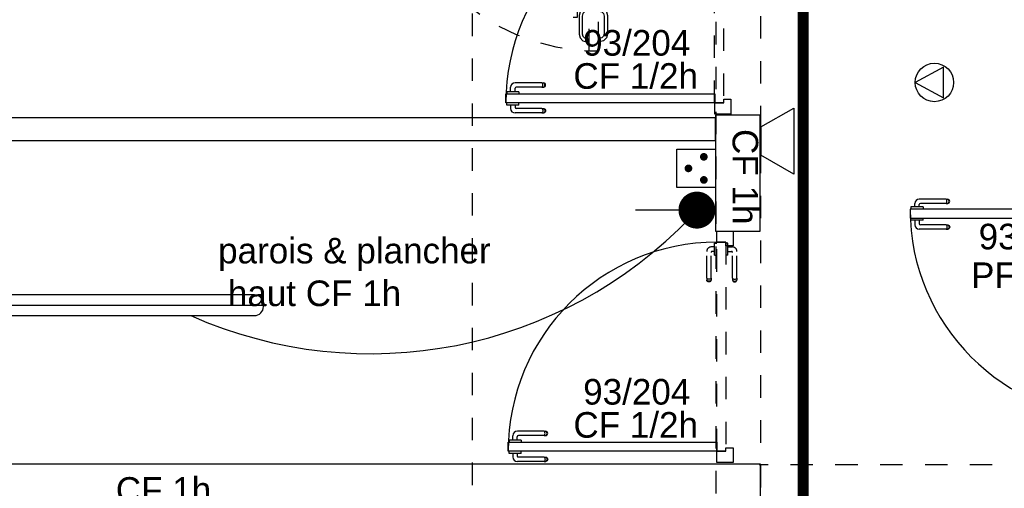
# Model space of a CAD drawing. Header units: millimetres. Extents: x -11.8 to 86.8, y 45.9 to 95.9.
# Tile 33 of 108: x 8.8 to 13.2, y 75.6 to 77.7. Entities that reach past the tile are written whole.
import ezdxf

# ---------------------------------------------------------------- set-up
doc = ezdxf.new("R2010")
doc.units = ezdxf.units.MM
doc.header["$MEASUREMENT"] = 0
for name, pattern in [('PC_DASH_1', [0.055556, 0.027778, -0.027778]), ('PC_DASH_2', [0.125, 0.055556, -0.069444]), ('PC_DASH_3', [0.055556, 0.027778, -0.027778]), ('PC_DASH_4', [0.125, 0.055556, -0.069444]), ('PC_DASH_5', [0.069444, 0.027778, -0.041667])]:
    doc.linetypes.add(name, pattern=pattern)
for name, color, linetype in [('Cfa', 1, 'Continuous'), ('CFO', 6, 'Continuous'), ('Structure etage', 7, 'Continuous')]:
    doc.layers.add(name, color=color, linetype=linetype)
doc.styles.get("Standard").update_dxf_attribs({"font": 'BKANT.TTF'})

# ---------------------------------------------------------------- blocks, each defined once
blk = doc.blocks.new('ION')
for p, q in [((-0.196, 0.157), (0.004, -0.209)), ((0.205, 0.157), (-0.196, 0.157)), ((0.004, -0.209), (0.205, 0.157))]:
    blk.add_line(p, q)
blk.add_circle((0.004, 0.041), 0.25)
blk = doc.blocks.new('INDIC')
for p, q in [((-0.3, 0.15), (0.3, 0.15)), ((-0.1315, -0.15), (-0.3, 0.15)), ((0.3, 0.15), (0.1272, -0.15)), ((-0.1315, -0.15), (0.1272, -0.15))]:
    blk.add_line(p, q)
blk = doc.blocks.new('SAE')
for p, q in [((0.1067, 0.2522), (0.3542, 0.4997)), ((-0.1493, 0.1468), (0.1503, 0.1468))]:
    blk.add_line(p, q)
at = {"const_width": 0.15}
blk.add_lwpolyline([(-0.0745, 0.1468, 1), (0.0755, 0.1468, 1)], format="xyb", close=True, dxfattribs=at)
blk = doc.blocks.new('PCET')
for p, q in [((-0.255, 0.501), (0.245, 0.501)), ((-0.255, 0.001), (-0.255, 0.501)), ((0.245, 0.501), (0.245, 0.001)), ((0.245, 0.001), (-0.255, 0.001))]:
    blk.add_line(p, q)
at = {"const_width": 0.05}
for points in [[(-0.18, 0.351, 1), (-0.13, 0.351, 1)], [(0.12, 0.351, 1), (0.17, 0.351, 1)], [(-0.03, 0.151, 1), (0.02, 0.151, 1)]]:
    blk.add_lwpolyline(points, format="xyb", close=True, dxfattribs=at)
blk = doc.blocks.new('ET149')
blk.add_line((-0.8, 0), (0.8, 0))
blk.add_lwpolyline([(-0.76, -0.046), (0.76, -0.046, 0.414214), (0.8, -0.006), (0.8, 0.006, 0.414214), (0.76, 0.046), (-0.76, 0.046, 0.414214), (-0.8, 0.006), (-0.8, -0.006, 0.414214)], format="xyb", close=True)
blk = doc.blocks.new('PD_15655')
at = {"layer": 'Structure etage', "color": 0}
for p, q in [((12.6323, -19.8165), (12.6323, -19.8013)), ((12.7713, -19.7813), (12.6523, -19.7813)), ((12.7713, -19.801), (12.657, -19.801)), ((12.7713, -19.7813), (12.7775, -19.7813)), ((12.7713, -19.801), (12.7775, -19.801)), ((12.7744, -19.7847), (12.773, -19.7825)), ((12.773, -19.7998), (12.7744, -19.7976)), ((12.7753, -19.7877), (12.7744, -19.7847)), ((12.7744, -19.7976), (12.7753, -19.7946)), ((12.7756, -19.7911), (12.7753, -19.7877)), ((12.7753, -19.7946), (12.7756, -19.7911)), ((12.7775, -19.7813), (12.7796, -19.7813)), ((12.7775, -19.801), (12.7796, -19.801)), ((12.7829, -19.7825), (12.7796, -19.7813)), ((12.7796, -19.801), (12.7829, -19.7998)), ((12.7828, -19.7847), (12.7804, -19.7825)), ((12.7804, -19.7998), (12.7828, -19.7976)), ((12.7843, -19.7877), (12.7828, -19.7847)), ((12.7828, -19.7976), (12.7843, -19.7946)), ((12.7856, -19.7847), (12.7829, -19.7825)), ((12.7829, -19.7998), (12.7856, -19.7976)), ((12.7849, -19.7911), (12.7843, -19.7877)), ((12.7843, -19.7946), (12.7849, -19.7911)), ((12.7873, -19.7877), (12.7856, -19.7847)), ((12.7856, -19.7976), (12.7873, -19.7946)), ((12.7879, -19.7911), (12.7873, -19.7877)), ((12.7873, -19.7946), (12.7879, -19.7911)), ((12.6167, -19.8165), (12.6151, -19.8165)), ((12.6151, -19.8165), (12.6151, -19.8166)), ((12.6151, -19.8166), (12.6151, -19.8264)), ((12.6151, -19.8264), (12.6151, -19.8265)), ((12.6214, -19.8165), (12.6167, -19.8165)), ((12.6286, -19.8165), (12.6214, -19.8165)), ((12.6375, -19.8165), (12.6286, -19.8165)), ((12.6468, -19.8165), (12.6375, -19.8165)), ((12.6557, -19.8165), (12.6468, -19.8165)), ((12.652, -19.8165), (12.652, -19.806)), ((12.6629, -19.8165), (12.6557, -19.8165)), ((12.6676, -19.8165), (12.6629, -19.8165)), ((12.6692, -19.8165), (12.6676, -19.8165)), ((12.6692, -19.8165), (12.6692, -19.8166)), ((12.6692, -19.8166), (12.6692, -19.8264)), ((12.6692, -19.8264), (12.6692, -19.8265))]:
    blk.add_line(p, q, dxfattribs=at)
for centre, radius in [((12.6523, -19.8013), 0.02), ((12.657, -19.806), 0.00501)]:
    blk.add_arc(centre, radius, 90, 180, dxfattribs=at)
blk = doc.blocks.new('PD_15656')
at = {"layer": 'Structure etage', "color": 0}
for p, q in [((12.6151, -19.8657), (12.6151, -19.8656)), ((12.6151, -19.8755), (12.6151, -19.8657)), ((12.6151, -19.8756), (12.6151, -19.8755)), ((12.6167, -19.8756), (12.6151, -19.8756)), ((12.6214, -19.8756), (12.6167, -19.8756)), ((12.6286, -19.8756), (12.6214, -19.8756)), ((12.6375, -19.8756), (12.6286, -19.8756)), ((12.6323, -19.8756), (12.6323, -19.8959)), ((12.6468, -19.8756), (12.6375, -19.8756)), ((12.6557, -19.8756), (12.6468, -19.8756)), ((12.652, -19.8756), (12.652, -19.8912)), ((12.6629, -19.8756), (12.6557, -19.8756)), ((12.6676, -19.8756), (12.6629, -19.8756)), ((12.6692, -19.8756), (12.6676, -19.8756)), ((12.6692, -19.8657), (12.6692, -19.8656)), ((12.6692, -19.8755), (12.6692, -19.8657)), ((12.6692, -19.8756), (12.6692, -19.8755)), ((12.7713, -19.9159), (12.6523, -19.9159)), ((12.7713, -19.8962), (12.657, -19.8962)), ((12.7713, -19.8962), (12.7775, -19.8962)), ((12.7713, -19.9159), (12.7775, -19.9159)), ((12.773, -19.8974), (12.7744, -19.8996)), ((12.7744, -19.9125), (12.773, -19.9147)), ((12.7744, -19.8996), (12.7753, -19.9026)), ((12.7753, -19.9095), (12.7744, -19.9125)), ((12.7753, -19.9026), (12.7756, -19.9061)), ((12.7756, -19.9061), (12.7753, -19.9095)), ((12.7775, -19.8962), (12.7796, -19.8962)), ((12.7775, -19.9159), (12.7796, -19.9159)), ((12.7796, -19.8962), (12.7829, -19.8974)), ((12.7829, -19.9147), (12.7796, -19.9159)), ((12.7804, -19.8974), (12.7828, -19.8996)), ((12.7828, -19.9125), (12.7804, -19.9147)), ((12.7828, -19.8996), (12.7843, -19.9026)), ((12.7843, -19.9095), (12.7828, -19.9125)), ((12.7829, -19.8974), (12.7856, -19.8996)), ((12.7856, -19.9125), (12.7829, -19.9147)), ((12.7843, -19.9026), (12.7849, -19.9061)), ((12.7849, -19.9061), (12.7843, -19.9095)), ((12.7856, -19.8996), (12.7873, -19.9026)), ((12.7873, -19.9095), (12.7856, -19.9125)), ((12.7873, -19.9026), (12.7879, -19.9061)), ((12.7879, -19.9061), (12.7873, -19.9095))]:
    blk.add_line(p, q, dxfattribs=at)
for centre, radius in [((12.6523, -19.8959), 0.02), ((12.657, -19.8912), 0.00501)]:
    blk.add_arc(centre, radius, 180, 270, dxfattribs=at)
blk = doc.blocks.new('PD_15654')
at = {"layer": 'Structure etage'}
for name in ['PD_15655', 'PD_15656']:
    blk.add_blockref(name, (0, 0), dxfattribs=at)
blk = doc.blocks.new('PD_15659')
at = {"layer": 'Structure etage', "color": 0, "linetype": 'PC_DASH_1'}
for p, q in [((13.498, -20.5861), (13.4968, -20.5894)), ((13.4968, -20.5916), (13.4968, -20.5894)), ((13.4968, -20.5977), (13.4968, -20.5916)), ((13.5002, -20.5835), (13.498, -20.5861)), ((13.5002, -20.5863), (13.498, -20.5887)), ((13.5032, -20.5817), (13.5002, -20.5835)), ((13.5032, -20.5847), (13.5002, -20.5863)), ((13.5066, -20.5811), (13.5032, -20.5817)), ((13.5066, -20.5842), (13.5032, -20.5847)), ((13.51, -20.5817), (13.5066, -20.5811)), ((13.51, -20.5847), (13.5066, -20.5842)), ((13.5131, -20.5835), (13.51, -20.5817)), ((13.5131, -20.5863), (13.51, -20.5847)), ((13.5153, -20.5861), (13.5131, -20.5835)), ((13.5153, -20.5887), (13.5131, -20.5863)), ((13.5165, -20.5894), (13.5153, -20.5861)), ((13.5165, -20.5916), (13.5165, -20.5894)), ((13.5165, -20.5977), (13.5165, -20.5916)), ((13.4968, -20.5977), (13.4968, -20.7167)), ((13.5002, -20.5947), (13.498, -20.5961)), ((13.5032, -20.5938), (13.5002, -20.5947)), ((13.5066, -20.5935), (13.5032, -20.5938)), ((13.51, -20.5938), (13.5066, -20.5935)), ((13.5131, -20.5947), (13.51, -20.5938)), ((13.5153, -20.5961), (13.5131, -20.5947)), ((13.5165, -20.5977), (13.5165, -20.712)), ((13.532, -20.717), (13.5215, -20.717)), ((13.532, -20.6999), (13.532, -20.7015)), ((13.532, -20.6999), (13.5321, -20.6999)), ((13.532, -20.7015), (13.532, -20.7062)), ((13.532, -20.7062), (13.532, -20.7134)), ((13.532, -20.7134), (13.532, -20.7222)), ((13.532, -20.7222), (13.532, -20.7316)), ((13.5321, -20.6999), (13.5419, -20.6999)), ((13.5419, -20.6999), (13.542, -20.6999)), ((13.532, -20.7368), (13.5168, -20.7368)), ((13.532, -20.7316), (13.532, -20.7404)), ((13.532, -20.7404), (13.532, -20.7476)), ((13.532, -20.7476), (13.532, -20.7523)), ((13.532, -20.7523), (13.532, -20.7539)), ((13.532, -20.7539), (13.5321, -20.7539)), ((13.5321, -20.7539), (13.5419, -20.7539)), ((13.5419, -20.7539), (13.542, -20.7539))]:
    blk.add_line(p, q, dxfattribs=at)
for centre, radius in [((13.5168, -20.7167), 0.02), ((13.5215, -20.712), 0.00501)]:
    blk.add_arc(centre, radius, 180, 270, dxfattribs=at)
blk = doc.blocks.new('PD_15660')
at = {"layer": 'Structure etage', "color": 0, "linetype": 'PC_DASH_1'}
for p, q in [((13.6117, -20.5894), (13.6129, -20.5861)), ((13.6117, -20.5916), (13.6117, -20.5894)), ((13.6117, -20.5977), (13.6117, -20.5916)), ((13.6129, -20.5861), (13.6151, -20.5835)), ((13.6129, -20.5887), (13.6151, -20.5863)), ((13.6151, -20.5835), (13.6181, -20.5817)), ((13.6151, -20.5863), (13.6181, -20.5847)), ((13.6181, -20.5817), (13.6215, -20.5811)), ((13.6181, -20.5847), (13.6215, -20.5842)), ((13.6215, -20.5811), (13.625, -20.5817)), ((13.6215, -20.5842), (13.625, -20.5847)), ((13.625, -20.5817), (13.628, -20.5835)), ((13.625, -20.5847), (13.628, -20.5863)), ((13.628, -20.5835), (13.6302, -20.5861)), ((13.628, -20.5863), (13.6302, -20.5887)), ((13.6302, -20.5861), (13.6314, -20.5894)), ((13.6314, -20.5916), (13.6314, -20.5894)), ((13.6314, -20.5977), (13.6314, -20.5916)), ((13.6117, -20.5977), (13.6117, -20.712)), ((13.6129, -20.5961), (13.6151, -20.5947)), ((13.6151, -20.5947), (13.6181, -20.5938)), ((13.6181, -20.5938), (13.6215, -20.5935)), ((13.6215, -20.5935), (13.625, -20.5938)), ((13.625, -20.5938), (13.628, -20.5947)), ((13.628, -20.5947), (13.6302, -20.5961)), ((13.6314, -20.5977), (13.6314, -20.7167)), ((13.5812, -20.6999), (13.5811, -20.6999)), ((13.591, -20.6999), (13.5812, -20.6999)), ((13.5911, -20.6999), (13.591, -20.6999)), ((13.5911, -20.6999), (13.5911, -20.7015)), ((13.5911, -20.7015), (13.5911, -20.7062)), ((13.5911, -20.7062), (13.5911, -20.7134)), ((13.5911, -20.7134), (13.5911, -20.7222)), ((13.5911, -20.717), (13.6067, -20.717)), ((13.5911, -20.7222), (13.5911, -20.7316)), ((13.5812, -20.7539), (13.5811, -20.7539)), ((13.591, -20.7539), (13.5812, -20.7539)), ((13.5911, -20.7539), (13.591, -20.7539)), ((13.5911, -20.7316), (13.5911, -20.7404)), ((13.5911, -20.7368), (13.6114, -20.7368)), ((13.5911, -20.7404), (13.5911, -20.7476)), ((13.5911, -20.7476), (13.5911, -20.7523)), ((13.5911, -20.7523), (13.5911, -20.7539))]:
    blk.add_line(p, q, dxfattribs=at)
for centre, radius in [((13.6067, -20.712), 0.00501), ((13.6114, -20.7167), 0.02)]:
    blk.add_arc(centre, radius, 270, 0, dxfattribs=at)
blk = doc.blocks.new('PD_15658')
at = {"layer": 'Structure etage'}
for name in ['PD_15659', 'PD_15660']:
    blk.add_blockref(name, (0, 0), dxfattribs=at)
blk = doc.blocks.new('PD_15657')
at = {"layer": 'Structure etage', "color": 0, "linetype": 'PC_DASH_1'}
blk.add_lwpolyline([(13.542, -20.7579), (13.5821, -20.7579), (13.5821, -19.8267), (13.542, -19.8267), (13.542, -20.7579)], dxfattribs=at)
at = {"layer": 'Structure etage'}
blk.add_blockref('PD_15658', (0, 0), dxfattribs=at)
blk = doc.blocks.new('PD_15653')
at = {"layer": 'Structure etage', "color": 0}
for points in [[(13.5824, -19.8265), (13.5824, -19.8424), (13.6145, -19.8424), (13.6145, -19.7765), (13.5424, -19.7765), (13.5424, -19.8265), (13.5824, -19.8265)], [(12.6111, -19.8265), (12.6111, -19.8666), (13.5424, -19.8666), (13.5424, -19.8265), (12.6111, -19.8265)], [(13.6145, -20.8063), (13.6145, -20.7419), (13.5824, -20.7419), (13.5824, -20.7578), (13.5424, -20.7578), (13.5424, -20.8063), (13.6145, -20.8063)]]:
    blk.add_lwpolyline(points, dxfattribs=at)
blk.add_arc((13.5424, -19.8265), 0.9313, 180, 270, dxfattribs=at)
at = {"layer": 'Structure etage'}
for name in ['PD_15654', 'PD_15657']:
    blk.add_blockref(name, (0, 0), dxfattribs=at)
blk = doc.blocks.new('PD_15927')
at = {"layer": 'Structure etage', "color": 0}
for p, q in [((10.8226, -20.9048), (10.8226, -20.9047)), ((10.8226, -20.9146), (10.8226, -20.9048)), ((10.8226, -20.9147), (10.8226, -20.9146)), ((10.8242, -20.9147), (10.8226, -20.9147)), ((10.8289, -20.9147), (10.8242, -20.9147)), ((10.8361, -20.9147), (10.8289, -20.9147)), ((10.8449, -20.9147), (10.8361, -20.9147)), ((10.8398, -20.9147), (10.8398, -20.9299)), ((10.8543, -20.9147), (10.8449, -20.9147)), ((10.8631, -20.9147), (10.8543, -20.9147)), ((10.8595, -20.9147), (10.8595, -20.9252)), ((10.8703, -20.9147), (10.8631, -20.9147)), ((10.9788, -20.9303), (10.8645, -20.9303)), ((10.875, -20.9147), (10.8703, -20.9147)), ((10.8767, -20.9147), (10.875, -20.9147)), ((10.8767, -20.9048), (10.8767, -20.9047)), ((10.8767, -20.9146), (10.8767, -20.9048)), ((10.8767, -20.9147), (10.8767, -20.9146)), ((10.9788, -20.9303), (10.9849, -20.9303)), ((10.9805, -20.9314), (10.9818, -20.9337)), ((10.9818, -20.9337), (10.9827, -20.9367)), ((10.9827, -20.9435), (10.9818, -20.9466)), ((10.9827, -20.9367), (10.9831, -20.9401)), ((10.9831, -20.9401), (10.9827, -20.9435)), ((10.9849, -20.9303), (10.9871, -20.9303)), ((10.9871, -20.9303), (10.9904, -20.9314)), ((10.9879, -20.9314), (10.9902, -20.9337)), ((10.9902, -20.9337), (10.9918, -20.9367)), ((10.9918, -20.9435), (10.9902, -20.9466)), ((10.9904, -20.9314), (10.9931, -20.9337)), ((10.9918, -20.9367), (10.9923, -20.9401)), ((10.9923, -20.9401), (10.9918, -20.9435)), ((10.9931, -20.9337), (10.9948, -20.9367)), ((10.9948, -20.9435), (10.9931, -20.9466)), ((10.9948, -20.9367), (10.9954, -20.9401)), ((10.9954, -20.9401), (10.9948, -20.9435)), ((10.9788, -20.95), (10.8598, -20.95)), ((10.9788, -20.95), (10.9849, -20.95)), ((10.9818, -20.9466), (10.9805, -20.9488)), ((10.9849, -20.95), (10.9871, -20.95)), ((10.9904, -20.9488), (10.9871, -20.95)), ((10.9902, -20.9466), (10.9879, -20.9488)), ((10.9931, -20.9466), (10.9904, -20.9488))]:
    blk.add_line(p, q, dxfattribs=at)
for centre, radius in [((10.8598, -20.9299), 0.02), ((10.8645, -20.9252), 0.00501)]:
    blk.add_arc(centre, radius, 180, 270, dxfattribs=at)
blk = doc.blocks.new('PD_15928')
at = {"layer": 'Structure etage', "color": 0}
for p, q in [((10.8242, -20.8557), (10.8226, -20.8557)), ((10.8226, -20.8557), (10.8226, -20.8558)), ((10.8226, -20.8558), (10.8226, -20.8656)), ((10.8289, -20.8557), (10.8242, -20.8557)), ((10.8361, -20.8557), (10.8289, -20.8557)), ((10.8449, -20.8557), (10.8361, -20.8557)), ((10.8398, -20.8557), (10.8398, -20.8354)), ((10.8543, -20.8557), (10.8449, -20.8557)), ((10.8631, -20.8557), (10.8543, -20.8557)), ((10.8595, -20.8557), (10.8595, -20.8401)), ((10.9788, -20.8153), (10.8598, -20.8153)), ((10.8703, -20.8557), (10.8631, -20.8557)), ((10.9788, -20.835), (10.8645, -20.835)), ((10.875, -20.8557), (10.8703, -20.8557)), ((10.8767, -20.8557), (10.875, -20.8557)), ((10.8767, -20.8557), (10.8767, -20.8558)), ((10.8767, -20.8558), (10.8767, -20.8656)), ((10.9788, -20.8153), (10.9849, -20.8153)), ((10.9788, -20.835), (10.9849, -20.835)), ((10.9818, -20.8188), (10.9805, -20.8165)), ((10.9805, -20.8339), (10.9818, -20.8316)), ((10.9827, -20.8218), (10.9818, -20.8188)), ((10.9818, -20.8316), (10.9827, -20.8286)), ((10.9831, -20.8252), (10.9827, -20.8218)), ((10.9827, -20.8286), (10.9831, -20.8252)), ((10.9849, -20.8153), (10.9871, -20.8153)), ((10.9849, -20.835), (10.9871, -20.835)), ((10.9904, -20.8165), (10.9871, -20.8153)), ((10.9871, -20.835), (10.9904, -20.8339)), ((10.9902, -20.8188), (10.9879, -20.8165)), ((10.9879, -20.8339), (10.9902, -20.8316)), ((10.9918, -20.8218), (10.9902, -20.8188)), ((10.9902, -20.8316), (10.9918, -20.8286)), ((10.9931, -20.8188), (10.9904, -20.8165)), ((10.9904, -20.8339), (10.9931, -20.8316)), ((10.9923, -20.8252), (10.9918, -20.8218)), ((10.9918, -20.8286), (10.9923, -20.8252)), ((10.9948, -20.8218), (10.9931, -20.8188)), ((10.9931, -20.8316), (10.9948, -20.8286)), ((10.9954, -20.8252), (10.9948, -20.8218)), ((10.9948, -20.8286), (10.9954, -20.8252)), ((10.8226, -20.8656), (10.8226, -20.8657)), ((10.8767, -20.8656), (10.8767, -20.8657))]:
    blk.add_line(p, q, dxfattribs=at)
for centre, radius in [((10.8598, -20.8354), 0.02), ((10.8645, -20.8401), 0.00501)]:
    blk.add_arc(centre, radius, 90, 180, dxfattribs=at)
blk = doc.blocks.new('PD_15926')
at = {"layer": 'Structure etage'}
for name in ['PD_15928', 'PD_15927']:
    blk.add_blockref(name, (0, 0), dxfattribs=at)
blk = doc.blocks.new('PD_15931')
at = {"layer": 'Structure etage', "color": 0, "linetype": 'PC_DASH_1'}
for p, q in [((11.7395, -19.9789), (11.7395, -19.9773)), ((11.7395, -19.9773), (11.7396, -19.9773)), ((11.7396, -19.9773), (11.7494, -19.9773)), ((11.7494, -19.9773), (11.7495, -19.9773)), ((11.7042, -20.1335), (11.7042, -20.0145)), ((11.724, -20.1335), (11.724, -20.0192)), ((11.7395, -19.9945), (11.7243, -19.9945)), ((11.7395, -20.0142), (11.729, -20.0142)), ((11.7395, -19.9836), (11.7395, -19.9789)), ((11.7395, -19.9908), (11.7395, -19.9836)), ((11.7395, -19.9997), (11.7395, -19.9908)), ((11.7395, -20.009), (11.7395, -19.9997)), ((11.7395, -20.0179), (11.7395, -20.009)), ((11.7395, -20.0251), (11.7395, -20.0179)), ((11.7395, -20.0298), (11.7395, -20.0251)), ((11.7395, -20.0314), (11.7395, -20.0298)), ((11.7395, -20.0314), (11.7396, -20.0314)), ((11.7396, -20.0314), (11.7494, -20.0314)), ((11.7494, -20.0314), (11.7495, -20.0314)), ((11.7042, -20.1335), (11.7042, -20.1397)), ((11.7042, -20.1397), (11.7042, -20.1418)), ((11.7054, -20.1451), (11.7042, -20.1418)), ((11.7077, -20.1366), (11.7054, -20.1352)), ((11.7077, -20.145), (11.7054, -20.1426)), ((11.7077, -20.1478), (11.7054, -20.1451)), ((11.7107, -20.1375), (11.7077, -20.1366)), ((11.7107, -20.1465), (11.7077, -20.145)), ((11.7107, -20.1495), (11.7077, -20.1478)), ((11.7141, -20.1378), (11.7107, -20.1375)), ((11.7141, -20.1471), (11.7107, -20.1465)), ((11.7141, -20.1501), (11.7107, -20.1495)), ((11.7175, -20.1375), (11.7141, -20.1378)), ((11.7175, -20.1465), (11.7141, -20.1471)), ((11.7175, -20.1495), (11.7141, -20.1501)), ((11.7205, -20.1366), (11.7175, -20.1375)), ((11.7205, -20.145), (11.7175, -20.1465)), ((11.7205, -20.1478), (11.7175, -20.1495)), ((11.7228, -20.1352), (11.7205, -20.1366)), ((11.7228, -20.1426), (11.7205, -20.145)), ((11.7228, -20.1451), (11.7205, -20.1478)), ((11.724, -20.1418), (11.7228, -20.1451)), ((11.724, -20.1335), (11.724, -20.1397)), ((11.724, -20.1397), (11.724, -20.1418))]:
    blk.add_line(p, q, dxfattribs=at)
for centre, radius in [((11.7243, -20.0145), 0.02), ((11.729, -20.0192), 0.00501)]:
    blk.add_arc(centre, radius, 90, 180, dxfattribs=at)
blk = doc.blocks.new('PD_15932')
at = {"layer": 'Structure etage', "color": 0, "linetype": 'PC_DASH_1'}
for p, q in [((11.7886, -19.9773), (11.7885, -19.9773)), ((11.7984, -19.9773), (11.7886, -19.9773)), ((11.7985, -19.9773), (11.7984, -19.9773)), ((11.7985, -19.9789), (11.7985, -19.9773)), ((11.7985, -19.9836), (11.7985, -19.9789)), ((11.7985, -19.9908), (11.7985, -19.9836)), ((11.7985, -19.9997), (11.7985, -19.9908)), ((11.7985, -19.9945), (11.8189, -19.9945)), ((11.7985, -20.009), (11.7985, -19.9997)), ((11.7985, -20.0179), (11.7985, -20.009)), ((11.7985, -20.0142), (11.8142, -20.0142)), ((11.7985, -20.0251), (11.7985, -20.0179)), ((11.8192, -20.1335), (11.8192, -20.0192)), ((11.8389, -20.1335), (11.8389, -20.0145)), ((11.7886, -20.0314), (11.7885, -20.0314)), ((11.7984, -20.0314), (11.7886, -20.0314)), ((11.7985, -20.0314), (11.7984, -20.0314)), ((11.7985, -20.0298), (11.7985, -20.0251)), ((11.7985, -20.0314), (11.7985, -20.0298)), ((11.8192, -20.1335), (11.8192, -20.1397)), ((11.8192, -20.1397), (11.8192, -20.1418)), ((11.8192, -20.1418), (11.8204, -20.1451)), ((11.8204, -20.1352), (11.8226, -20.1366)), ((11.8204, -20.1426), (11.8226, -20.145)), ((11.8204, -20.1451), (11.8226, -20.1478)), ((11.8226, -20.1366), (11.8256, -20.1375)), ((11.8226, -20.145), (11.8256, -20.1465)), ((11.8226, -20.1478), (11.8256, -20.1495)), ((11.8256, -20.1375), (11.829, -20.1378)), ((11.8256, -20.1465), (11.829, -20.1471)), ((11.8256, -20.1495), (11.829, -20.1501)), ((11.829, -20.1378), (11.8324, -20.1375)), ((11.829, -20.1471), (11.8324, -20.1465)), ((11.829, -20.1501), (11.8324, -20.1495)), ((11.8324, -20.1375), (11.8355, -20.1366)), ((11.8324, -20.1465), (11.8355, -20.145)), ((11.8324, -20.1495), (11.8355, -20.1478)), ((11.8355, -20.1366), (11.8377, -20.1352)), ((11.8355, -20.145), (11.8377, -20.1426)), ((11.8355, -20.1478), (11.8377, -20.1451)), ((11.8377, -20.1451), (11.8389, -20.1418)), ((11.8389, -20.1335), (11.8389, -20.1397)), ((11.8389, -20.1397), (11.8389, -20.1418))]:
    blk.add_line(p, q, dxfattribs=at)
for centre, radius in [((11.8142, -20.0192), 0.00501), ((11.8189, -20.0145), 0.02)]:
    blk.add_arc(centre, radius, 0, 90, dxfattribs=at)
blk = doc.blocks.new('PD_15930')
at = {"layer": 'Structure etage'}
for name in ['PD_15931', 'PD_15932']:
    blk.add_blockref(name, (0, 0), dxfattribs=at)
blk = doc.blocks.new('PD_15929')
at = {"layer": 'Structure etage', "color": 0, "linetype": 'PC_DASH_1'}
blk.add_lwpolyline([(11.7495, -19.9733), (11.7895, -19.9733), (11.7895, -20.9046), (11.7495, -20.9046), (11.7495, -19.9733)], dxfattribs=at)
at = {"layer": 'Structure etage'}
blk.add_blockref('PD_15930', (0, 0), dxfattribs=at)
blk = doc.blocks.new('PD_15925')
at = {"layer": 'Structure etage', "color": 0}
for points in [[(11.822, -19.9249), (11.822, -19.9894), (11.7899, -19.9894), (11.7899, -19.9735), (11.7499, -19.9735), (11.7499, -19.9249), (11.822, -19.9249)], [(10.8186, -20.9047), (10.8186, -20.8647), (11.7499, -20.8647), (11.7499, -20.9047), (10.8186, -20.9047)], [(11.7899, -20.9047), (11.7899, -20.8888), (11.822, -20.8888), (11.822, -20.9548), (11.7499, -20.9548), (11.7499, -20.9047), (11.7899, -20.9047)]]:
    blk.add_lwpolyline(points, dxfattribs=at)
blk.add_arc((11.7499, -20.9047), 0.9313, 90, 180, dxfattribs=at)
at = {"layer": 'Structure etage'}
for name in ['PD_15929', 'PD_15926']:
    blk.add_blockref(name, (0, 0), dxfattribs=at)
blk = doc.blocks.new('PD_16260')
at = {"layer": 'Structure etage', "color": 0}
for p, q in [((10.8126, -19.3526), (10.8126, -19.3525)), ((10.8126, -19.3624), (10.8126, -19.3526)), ((10.8126, -19.3625), (10.8126, -19.3624)), ((10.8142, -19.3625), (10.8126, -19.3625)), ((10.8189, -19.3625), (10.8142, -19.3625)), ((10.8261, -19.3625), (10.8189, -19.3625)), ((10.8349, -19.3625), (10.8261, -19.3625)), ((10.8298, -19.3625), (10.8298, -19.3777)), ((10.8443, -19.3625), (10.8349, -19.3625)), ((10.8531, -19.3625), (10.8443, -19.3625)), ((10.8495, -19.3625), (10.8495, -19.373)), ((10.8603, -19.3625), (10.8531, -19.3625)), ((10.865, -19.3625), (10.8603, -19.3625)), ((10.8667, -19.3625), (10.865, -19.3625)), ((10.8667, -19.3526), (10.8667, -19.3525)), ((10.8667, -19.3624), (10.8667, -19.3526)), ((10.8667, -19.3625), (10.8667, -19.3624)), ((10.9688, -19.3977), (10.8498, -19.3977)), ((10.9688, -19.378), (10.8545, -19.378)), ((10.9688, -19.378), (10.9749, -19.378)), ((10.9688, -19.3977), (10.9749, -19.3977)), ((10.9705, -19.3792), (10.9718, -19.3814)), ((10.9718, -19.3943), (10.9705, -19.3965)), ((10.9718, -19.3814), (10.9727, -19.3845)), ((10.9727, -19.3913), (10.9718, -19.3943)), ((10.9727, -19.3845), (10.9731, -19.3879)), ((10.9731, -19.3879), (10.9727, -19.3913)), ((10.9749, -19.378), (10.9771, -19.378)), ((10.9749, -19.3977), (10.9771, -19.3977)), ((10.9771, -19.378), (10.9804, -19.3792)), ((10.9804, -19.3965), (10.9771, -19.3977)), ((10.9779, -19.3792), (10.9802, -19.3814)), ((10.9802, -19.3943), (10.9779, -19.3965)), ((10.9802, -19.3814), (10.9818, -19.3845)), ((10.9818, -19.3913), (10.9802, -19.3943)), ((10.9804, -19.3792), (10.9831, -19.3814)), ((10.9831, -19.3943), (10.9804, -19.3965)), ((10.9818, -19.3845), (10.9823, -19.3879)), ((10.9823, -19.3879), (10.9818, -19.3913)), ((10.9831, -19.3814), (10.9848, -19.3845)), ((10.9848, -19.3913), (10.9831, -19.3943)), ((10.9848, -19.3845), (10.9854, -19.3879)), ((10.9854, -19.3879), (10.9848, -19.3913))]:
    blk.add_line(p, q, dxfattribs=at)
for centre, radius in [((10.8498, -19.3777), 0.02), ((10.8545, -19.373), 0.00501)]:
    blk.add_arc(centre, radius, 180, 270, dxfattribs=at)
blk = doc.blocks.new('PD_16261')
at = {"layer": 'Structure etage', "color": 0}
for p, q in [((10.9688, -19.2631), (10.8498, -19.2631)), ((10.9688, -19.2631), (10.9749, -19.2631)), ((10.9718, -19.2665), (10.9705, -19.2643)), ((10.9727, -19.2695), (10.9718, -19.2665)), ((10.9731, -19.273), (10.9727, -19.2695)), ((10.9727, -19.2764), (10.9731, -19.273)), ((10.9749, -19.2631), (10.9771, -19.2631)), ((10.9804, -19.2643), (10.9771, -19.2631)), ((10.9802, -19.2665), (10.9779, -19.2643)), ((10.9818, -19.2695), (10.9802, -19.2665)), ((10.9831, -19.2665), (10.9804, -19.2643)), ((10.9823, -19.273), (10.9818, -19.2695)), ((10.9818, -19.2764), (10.9823, -19.273)), ((10.9848, -19.2695), (10.9831, -19.2665)), ((10.9854, -19.273), (10.9848, -19.2695)), ((10.9848, -19.2764), (10.9854, -19.273)), ((10.8142, -19.3034), (10.8126, -19.3034)), ((10.8126, -19.3034), (10.8126, -19.3035)), ((10.8126, -19.3035), (10.8126, -19.3133)), ((10.8126, -19.3133), (10.8126, -19.3134)), ((10.8189, -19.3034), (10.8142, -19.3034)), ((10.8261, -19.3034), (10.8189, -19.3034)), ((10.8349, -19.3034), (10.8261, -19.3034)), ((10.8298, -19.3034), (10.8298, -19.2831)), ((10.8443, -19.3034), (10.8349, -19.3034)), ((10.8531, -19.3034), (10.8443, -19.3034)), ((10.8495, -19.3034), (10.8495, -19.2878)), ((10.8603, -19.3034), (10.8531, -19.3034)), ((10.9688, -19.2828), (10.8545, -19.2828)), ((10.865, -19.3034), (10.8603, -19.3034)), ((10.8667, -19.3034), (10.865, -19.3034)), ((10.8667, -19.3034), (10.8667, -19.3035)), ((10.8667, -19.3035), (10.8667, -19.3133)), ((10.8667, -19.3133), (10.8667, -19.3134)), ((10.9688, -19.2828), (10.9749, -19.2828)), ((10.9705, -19.2816), (10.9718, -19.2794)), ((10.9718, -19.2794), (10.9727, -19.2764)), ((10.9749, -19.2828), (10.9771, -19.2828)), ((10.9771, -19.2828), (10.9804, -19.2816)), ((10.9779, -19.2816), (10.9802, -19.2794)), ((10.9802, -19.2794), (10.9818, -19.2764)), ((10.9804, -19.2816), (10.9831, -19.2794)), ((10.9831, -19.2794), (10.9848, -19.2764))]:
    blk.add_line(p, q, dxfattribs=at)
for centre, radius in [((10.8498, -19.2831), 0.02), ((10.8545, -19.2878), 0.00501)]:
    blk.add_arc(centre, radius, 90, 180, dxfattribs=at)
blk = doc.blocks.new('PD_16259')
at = {"layer": 'Structure etage'}
for name in ['PD_16261', 'PD_16260']:
    blk.add_blockref(name, (0, 0), dxfattribs=at)
blk = doc.blocks.new('PD_16264')
at = {"layer": 'Structure etage', "color": 0, "linetype": 'PC_DASH_1'}
for p, q in [((11.7295, -18.4267), (11.7295, -18.4251)), ((11.7295, -18.4251), (11.7296, -18.4251)), ((11.7295, -18.4314), (11.7295, -18.4267)), ((11.7295, -18.4386), (11.7295, -18.4314)), ((11.7295, -18.4474), (11.7295, -18.4386)), ((11.7296, -18.4251), (11.7394, -18.4251)), ((11.7394, -18.4251), (11.7395, -18.4251)), ((11.6942, -18.5813), (11.6942, -18.4623)), ((11.714, -18.5813), (11.714, -18.467)), ((11.7295, -18.4422), (11.7143, -18.4422)), ((11.7295, -18.462), (11.719, -18.462)), ((11.7295, -18.4568), (11.7295, -18.4474)), ((11.7295, -18.4656), (11.7295, -18.4568)), ((11.7295, -18.4728), (11.7295, -18.4656)), ((11.7295, -18.4775), (11.7295, -18.4728)), ((11.7295, -18.4791), (11.7295, -18.4775)), ((11.7295, -18.4791), (11.7296, -18.4791)), ((11.7296, -18.4791), (11.7394, -18.4791)), ((11.7394, -18.4791), (11.7395, -18.4791)), ((11.6942, -18.5813), (11.6942, -18.5874)), ((11.6942, -18.5874), (11.6942, -18.5896)), ((11.6954, -18.5929), (11.6942, -18.5896)), ((11.6977, -18.5843), (11.6954, -18.5829)), ((11.6977, -18.5927), (11.6954, -18.5903)), ((11.6977, -18.5955), (11.6954, -18.5929)), ((11.7007, -18.5852), (11.6977, -18.5843)), ((11.7007, -18.5943), (11.6977, -18.5927)), ((11.7007, -18.5973), (11.6977, -18.5955)), ((11.7041, -18.5855), (11.7007, -18.5852)), ((11.7041, -18.5948), (11.7007, -18.5943)), ((11.7041, -18.5979), (11.7007, -18.5973)), ((11.7075, -18.5852), (11.7041, -18.5855)), ((11.7075, -18.5943), (11.7041, -18.5948)), ((11.7075, -18.5973), (11.7041, -18.5979)), ((11.7105, -18.5843), (11.7075, -18.5852)), ((11.7105, -18.5927), (11.7075, -18.5943)), ((11.7105, -18.5955), (11.7075, -18.5973)), ((11.7128, -18.5829), (11.7105, -18.5843)), ((11.7128, -18.5903), (11.7105, -18.5927)), ((11.7128, -18.5929), (11.7105, -18.5955)), ((11.714, -18.5896), (11.7128, -18.5929)), ((11.714, -18.5813), (11.714, -18.5874)), ((11.714, -18.5874), (11.714, -18.5896))]:
    blk.add_line(p, q, dxfattribs=at)
for centre, radius in [((11.7143, -18.4623), 0.02), ((11.719, -18.467), 0.00501)]:
    blk.add_arc(centre, radius, 90, 180, dxfattribs=at)
blk = doc.blocks.new('PD_16265')
at = {"layer": 'Structure etage', "color": 0, "linetype": 'PC_DASH_1'}
for p, q in [((11.7786, -18.4251), (11.7785, -18.4251)), ((11.7884, -18.4251), (11.7786, -18.4251)), ((11.7885, -18.4251), (11.7884, -18.4251)), ((11.7885, -18.4267), (11.7885, -18.4251)), ((11.7885, -18.4314), (11.7885, -18.4267)), ((11.7885, -18.4386), (11.7885, -18.4314)), ((11.7885, -18.4474), (11.7885, -18.4386)), ((11.7786, -18.4791), (11.7785, -18.4791)), ((11.7884, -18.4791), (11.7786, -18.4791)), ((11.7885, -18.4791), (11.7884, -18.4791)), ((11.7885, -18.4422), (11.8089, -18.4422)), ((11.7885, -18.4568), (11.7885, -18.4474)), ((11.7885, -18.4656), (11.7885, -18.4568)), ((11.7885, -18.462), (11.8042, -18.462)), ((11.7885, -18.4728), (11.7885, -18.4656)), ((11.7885, -18.4775), (11.7885, -18.4728)), ((11.7885, -18.4791), (11.7885, -18.4775)), ((11.8092, -18.5813), (11.8092, -18.467)), ((11.8289, -18.5813), (11.8289, -18.4623)), ((11.8092, -18.5813), (11.8092, -18.5874)), ((11.8092, -18.5874), (11.8092, -18.5896)), ((11.8092, -18.5896), (11.8104, -18.5929)), ((11.8104, -18.5829), (11.8126, -18.5843)), ((11.8104, -18.5903), (11.8126, -18.5927)), ((11.8104, -18.5929), (11.8126, -18.5955)), ((11.8126, -18.5843), (11.8156, -18.5852)), ((11.8126, -18.5927), (11.8156, -18.5943)), ((11.8126, -18.5955), (11.8156, -18.5973)), ((11.8156, -18.5852), (11.819, -18.5855)), ((11.8156, -18.5943), (11.819, -18.5948)), ((11.8156, -18.5973), (11.819, -18.5979)), ((11.819, -18.5855), (11.8224, -18.5852)), ((11.819, -18.5948), (11.8224, -18.5943)), ((11.819, -18.5979), (11.8224, -18.5973)), ((11.8224, -18.5852), (11.8255, -18.5843)), ((11.8224, -18.5943), (11.8255, -18.5927)), ((11.8224, -18.5973), (11.8255, -18.5955)), ((11.8255, -18.5843), (11.8277, -18.5829)), ((11.8255, -18.5927), (11.8277, -18.5903)), ((11.8255, -18.5955), (11.8277, -18.5929)), ((11.8277, -18.5929), (11.8289, -18.5896)), ((11.8289, -18.5813), (11.8289, -18.5874)), ((11.8289, -18.5874), (11.8289, -18.5896))]:
    blk.add_line(p, q, dxfattribs=at)
for centre, radius in [((11.8042, -18.467), 0.00501), ((11.8089, -18.4623), 0.02)]:
    blk.add_arc(centre, radius, 0, 90, dxfattribs=at)
blk = doc.blocks.new('PD_16263')
at = {"layer": 'Structure etage'}
for name in ['PD_16264', 'PD_16265']:
    blk.add_blockref(name, (0, 0), dxfattribs=at)
blk = doc.blocks.new('PD_16262')
at = {"layer": 'Structure etage', "color": 0, "linetype": 'PC_DASH_1'}
blk.add_lwpolyline([(11.7395, -18.4211), (11.7795, -18.4211), (11.7795, -19.3524), (11.7395, -19.3524), (11.7395, -18.4211)], dxfattribs=at)
at = {"layer": 'Structure etage'}
blk.add_blockref('PD_16263', (0, 0), dxfattribs=at)
blk = doc.blocks.new('PD_16258')
at = {"layer": 'Structure etage', "color": 0}
for points in [[(11.812, -18.3727), (11.812, -18.4371), (11.7799, -18.4371), (11.7799, -18.4212), (11.7399, -18.4212), (11.7399, -18.3727), (11.812, -18.3727)], [(10.8086, -19.3525), (10.8086, -19.3124), (11.7399, -19.3124), (11.7399, -19.3525), (10.8086, -19.3525)], [(11.7799, -19.3525), (11.7799, -19.3366), (11.812, -19.3366), (11.812, -19.4026), (11.7399, -19.4026), (11.7399, -19.3525), (11.7799, -19.3525)]]:
    blk.add_lwpolyline(points, dxfattribs=at)
blk.add_arc((11.7399, -19.3525), 0.9313, 90, 180, dxfattribs=at)
at = {"layer": 'Structure etage'}
for name in ['PD_16262', 'PD_16259']:
    blk.add_blockref(name, (0, 0), dxfattribs=at)
blk = doc.blocks.new('PD_16503')
at = {"layer": 'Structure etage', "color": 0}
for points in [[(10.4062, -18.0992), (10.9562, -18.0992), (10.9562, -18.0792), (10.4062, -18.0792), (10.4062, -18.0992)], [(10.4411, -18.1546), (10.4561, -18.1546), (10.4561, -18.0992), (10.4411, -18.0992), (10.4411, -18.1546)], [(10.9112, -18.1546), (10.9262, -18.1546), (10.9262, -18.0992), (10.9112, -18.0992), (10.9112, -18.1546)]]:
    blk.add_lwpolyline(points, dxfattribs=at)
blk = doc.blocks.new('PD_16504')
at = {"layer": 'Structure etage', "color": 0, "linetype": 'PC_DASH_2'}
for points in [[(11.1285, -18.9714), (11.1285, -18.4214), (11.1085, -18.4214), (11.1085, -18.9714), (11.1285, -18.9714)], [(11.1797, -18.4663), (11.1797, -18.4513), (11.1185, -18.4513), (11.1185, -18.4663), (11.1797, -18.4663)], [(11.1797, -18.9364), (11.1797, -18.9215), (11.1185, -18.9215), (11.1185, -18.9364), (11.1797, -18.9364)]]:
    blk.add_lwpolyline(points, dxfattribs=at)
blk = doc.blocks.new('PD_16506')
at = {"layer": 'Structure etage', "color": 0}
for points in [[(10.242, -18.1946), (10.242, -18.1396), (10.312, -18.1396), (10.312, -18.1546), (10.297, -18.1546), (10.297, -18.1946), (10.242, -18.1946)], [(11.2276, -18.1547), (11.2276, -18.1947), (10.2976, -18.1947), (10.2976, -18.1547), (11.2276, -18.1547)], [(11.282, -18.1946), (11.282, -18.1396), (11.212, -18.1396), (11.212, -18.1546), (11.227, -18.1546), (11.227, -18.1946), (11.282, -18.1946)]]:
    blk.add_lwpolyline(points, dxfattribs=at)
blk = doc.blocks.new('PD_16505')
at = {"layer": 'Structure etage', "color": 0}
blk.add_point((11.282, -18.1396), dxfattribs=at)
at = {"layer": 'Structure etage'}
blk.add_blockref('PD_16506', (0, 0), dxfattribs=at)
blk = doc.blocks.new('PD_16508')
at = {"layer": 'Structure etage', "color": 0, "linetype": 'PC_DASH_3'}
for p, q in [((11.1651, -18.9466), (11.1647, -18.9323)), ((11.1761, -19.0672), (11.1757, -19.0822))]:
    blk.add_line(p, q, dxfattribs=at)
for points in [[(11.1647, -18.9312), (11.1516, -18.9347), (11.1393, -18.947), (11.1348, -18.9637), (11.1348, -19.0467), (11.1393, -19.0634), (11.1516, -19.0757), (11.1757, -19.0822)], [(11.1651, -18.9462), (11.1591, -18.9478), (11.1524, -18.9545), (11.1494, -18.9657), (11.1494, -19.0448), (11.1524, -19.0559), (11.1591, -19.0626), (11.1761, -19.0672)]]:
    blk.add_lwpolyline(points, dxfattribs=at)
blk = doc.blocks.new('PD_16509')
at = {"layer": 'Structure etage', "color": 0, "linetype": 'PC_DASH_3'}
for p, q in [((11.2309, -18.9466), (11.2313, -18.9323)), ((11.2199, -19.0672), (11.2203, -19.0822))]:
    blk.add_line(p, q, dxfattribs=at)
for points in [[(11.2309, -18.9462), (11.2369, -18.9478), (11.2436, -18.9545), (11.2466, -18.9657), (11.2466, -19.0448), (11.2436, -19.0559), (11.2369, -19.0626), (11.2199, -19.0672)], [(11.2313, -18.9312), (11.2444, -18.9347), (11.2567, -18.947), (11.2612, -18.9637), (11.2612, -19.0467), (11.2567, -19.0634), (11.2444, -19.0757), (11.2203, -19.0822)]]:
    blk.add_lwpolyline(points, dxfattribs=at)
blk = doc.blocks.new('PD_16507')
at = {"layer": 'Structure etage'}
for name in ['PD_16508', 'PD_16509']:
    blk.add_blockref(name, (0, 0), dxfattribs=at)
blk = doc.blocks.new('PD_16511')
at = {"layer": 'Structure etage', "color": 0}
for p, q in [((11.2305, -18.1606), (10.298, -18.1606)), ((11.2305, -18.1676), (10.298, -18.1676)), ((11.2305, -18.1776), (10.298, -18.1776)), ((11.2305, -18.1866), (10.298, -18.1866))]:
    blk.add_line(p, q, dxfattribs=at)
blk = doc.blocks.new('PD_16513')
at = {"layer": 'Structure etage', "color": 0}
for p, q in [((10.3545, -18.1956), (10.3395, -18.196)), ((10.475, -18.2065), (10.4893, -18.2069))]:
    blk.add_line(p, q, dxfattribs=at)
for points in [[(10.4905, -18.207), (10.4869, -18.2201), (10.4747, -18.2324), (10.4579, -18.2368), (10.375, -18.2368), (10.3582, -18.2324), (10.3459, -18.2201), (10.3395, -18.196)], [(10.4755, -18.2065), (10.4739, -18.2125), (10.4671, -18.2193), (10.456, -18.2222), (10.3769, -18.2222), (10.3658, -18.2193), (10.359, -18.2125), (10.3545, -18.1956)]]:
    blk.add_lwpolyline(points, dxfattribs=at)
blk = doc.blocks.new('PD_16514')
at = {"layer": 'Structure etage', "color": 0}
for p, q in [((10.3545, -18.1517), (10.3395, -18.1513)), ((10.475, -18.1408), (10.4893, -18.1404))]:
    blk.add_line(p, q, dxfattribs=at)
for points in [[(10.4905, -18.1403), (10.4869, -18.1272), (10.4747, -18.1149), (10.4579, -18.1104), (10.375, -18.1104), (10.3582, -18.1149), (10.3459, -18.1272), (10.3395, -18.1513)], [(10.4755, -18.1407), (10.4739, -18.1348), (10.4671, -18.128), (10.456, -18.125), (10.3769, -18.125), (10.3658, -18.128), (10.359, -18.1348), (10.3545, -18.1517)]]:
    blk.add_lwpolyline(points, dxfattribs=at)
blk = doc.blocks.new('PD_16512')
at = {"layer": 'Structure etage'}
for name in ['PD_16514', 'PD_16513']:
    blk.add_blockref(name, (0, 0), dxfattribs=at)
blk = doc.blocks.new('PD_16510')
at = {"layer": 'Structure etage'}
for name in ['PD_16512', 'PD_16511']:
    blk.add_blockref(name, (0, 0), dxfattribs=at)
blk = doc.blocks.new('PD_16502')
at = {"layer": 'Structure etage', "color": 0, "linetype": 'PC_DASH_3'}
blk.add_lwpolyline([(11.1794, -18.1923), (11.2194, -18.1923), (11.2194, -19.1223), (11.1794, -19.1223), (11.1794, -18.1923)], dxfattribs=at)
blk.add_arc((11.2194, -18.1923), 0.93, 180, 270, dxfattribs=at)
at = {"layer": 'Structure etage'}
for name in ['PD_16503', 'PD_16510', 'PD_16505', 'PD_16504', 'PD_16507']:
    blk.add_blockref(name, (0, 0), dxfattribs=at)

msp = doc.modelspace()

# ---------------------------------------------------------------- linework, layer by layer
at = {"layer": 'CFO', "color": 5, "linetype": 'PC_DASH_3', "const_width": 0.05}
msp.add_lwpolyline([(12.3132, 81.9953), (12.3132, 74.7077)], dxfattribs=at)
at = {"layer": 'CFO'}
msp.add_arc((10.3848, 78.2056), 1.977, 246.0607, 316.2232, dxfattribs=at)
at = {"layer": 'Structure etage', "color": 0, "linetype": 'PC_DASH_5'}
msp.add_line((10.8378, 95.7438), (10.8378, 56.148), dxfattribs=at)
at = {"layer": 'Structure etage', "color": 0, "linetype": 'PC_DASH_4'}
for p, q in [((11.9252, 60.6066), (11.9252, 83.9882)), ((12.1252, 62.0324), (12.1252, 83.9882)), ((19.3568, 75.7339), (12.1167, 75.7339))]:
    msp.add_line(p, q, dxfattribs=at)
at = {"layer": 'Structure etage', "color": 0}
for points in [[(11.922, 77.179), (11.922, 77.279), (6.5092, 77.279), (6.5092, 77.179), (11.922, 77.179)], [(12.122, 77.2918), (11.922, 77.2918), (11.922, 76.7749), (12.122, 76.7749), (12.122, 77.2918)], [(12.1214, 75.7378), (12.1214, 75.5378), (6.496, 75.5378), (6.496, 75.7378), (12.1214, 75.7378)]]:
    msp.add_lwpolyline(points, dxfattribs=at)

# ---------------------------------------------------------------- block references
at = {"layer": 'Cfa', "rotation": 270}
for name, p, xscale, yscale, zscale in [('ION', (12.8847, 77.4384), 0.342999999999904, 0.342999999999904, 0.343), ('INDIC', (12.1987, 77.1752), 0.4900000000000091, 0.4900000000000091, 0.49)]:
    msp.add_blockref(name, p, dxfattribs=dict(at, xscale=xscale, yscale=yscale, zscale=zscale))
at = {"layer": 'CFO'}
for name, p, xscale, yscale, zscale, rotation in [('PCET', (11.7501, 77.0526), 0.3429999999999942, 0.3430000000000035, 0.343, 270), ('SAE', (11.8969, 76.9253), 0.5489999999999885, 0.5489999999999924, 0.5489999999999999, 135)]:
    msp.add_blockref(name, p, dxfattribs=dict(at, xscale=xscale, yscale=yscale, zscale=zscale, rotation=rotation))
msp.add_blockref('ET149', (9.1062, 76.4447), dxfattribs=at)
at = {"layer": 'Structure etage'}
for name in ['PD_16502', 'PD_16258', 'PD_15653', 'PD_15925']:
    msp.add_blockref(name, (0.1791, 96.6988), dxfattribs=at)

# ---------------------------------------------------------------- texts
at = {"layer": 'Structure etage', "color": 0, "char_height": 0.114102, "attachment_point": 1}
for s, insert, width in [('{\\fArial|b0|i0|c0|p34;\\W0.98;93/204}', (11.3324, 77.6706), 0.493889), ('{\\fArial|b0|i0|c0|p34;\\W0.98;CF 1/2h}', (11.2888, 77.523), 0.564444), ('{\\fArial|b0|i0|c0|p34;\\W0.98;93/204}', (13.0961, 76.8076), 0.493889), ('{\\fArial|b0|i0|c0|p34;\\W0.98;parois & plancher\\P haut CF 1h}', (9.7045, 76.7451), 1.234722), ('{\\fArial|b0|i0|c0|p34;\\W0.98;PF 1/2h}', (13.0621, 76.6353), 0.564444), ('{\\fArial|b0|i0|c0|p34;\\W0.98;93/204}', (11.3324, 76.1161), 0.493889), ('{\\fArial|b0|i0|c0|p34;\\W0.98;CF 1/2h}', (11.2888, 75.9686), 0.564444), ('{\\fArial|b0|i0|c0|p34;\\W0.98;CF 1h}', (9.2483, 75.6788), 0.440972)]:
    msp.add_mtext(s, dxfattribs=dict(at, insert=insert, width=width))
at = {"layer": 'Structure etage', "color": 0, "insert": (12.1127, 77.2297), "char_height": 0.114102, "width": 0.440972, "attachment_point": 1, "rotation": 270}
msp.add_mtext('{\\fArial|b0|i0|c0|p34;\\W0.98;CF 1h}', dxfattribs=at)

doc.saveas('drawing.dxf')
